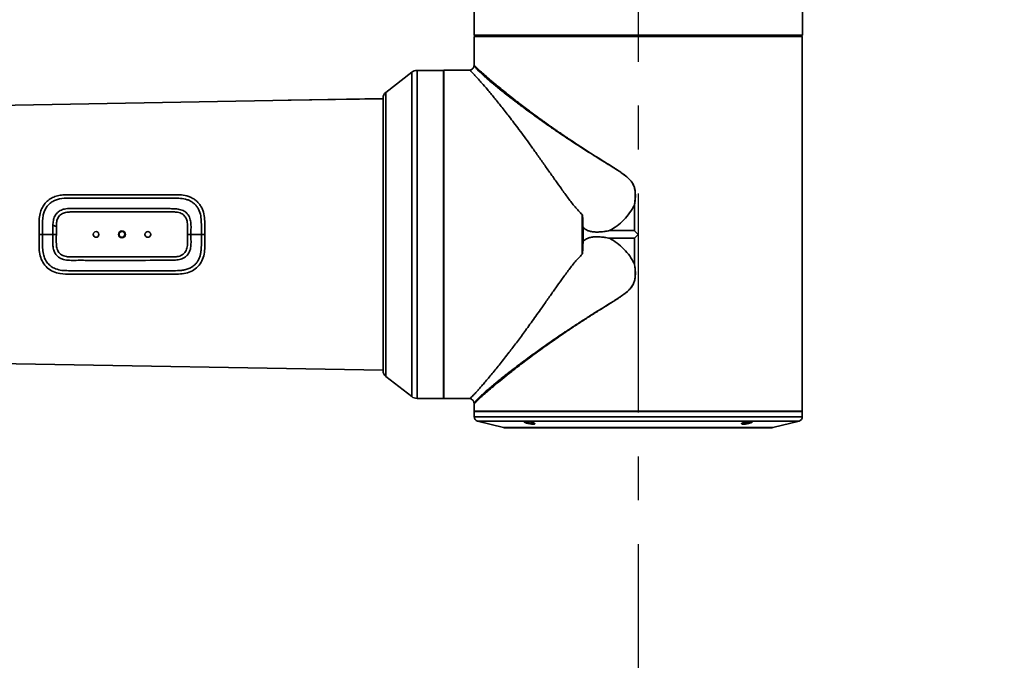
# Model space of a CAD drawing. Header units: millimetres. Extents: x 0 to 840, y 0 to 594.
# Tile 27 of 30: x 596 to 653, y 324 to 362. Entities that reach past the tile are written whole.
import ezdxf

# ---------------------------------------------------------------- set-up
doc = ezdxf.new("R2010")
doc.units = ezdxf.units.MM
doc.linetypes.add('CENTERX2', pattern=[20.32, 12.7, -2.54, 2.54, -2.54])
doc.layers.get('0').update_dxf_attribs({"lineweight": 18})
doc.layers.add('中心线层', color=6, linetype='CENTERX2', lineweight=25)
doc.layers.add('标注层', color=150, linetype='Continuous', lineweight=18)
doc.styles.add('SLDTEXTSTYLE1', font='txt', dxfattribs={"width": 0.7})
doc.dimstyles.new('SLDDIMSTYLE1', dxfattribs={"dimtxt": 7, "dimasz": 4, "dimexe": 0, "dimexo": 0.0625, "dimgap": 1.75, "dimtad": 0, "dimtih": 1, "dimtoh": 1, "dimdec": 0, "dimlfac": 10, "dimrnd": 1e-09, "dimzin": 12, "dimdsep": 46, "dimtxsty": 'SLDTEXTSTYLE1', "dimcen": 0, "dimdle": 8, "dimadec": 0, "dimazin": 3, "dimtfac": 1, "dimtdec": 3, "dimtofl": 0, "dimtmove": 0, "dimatfit": 3, "dimfxl": 1, "dimfrac": 2, "dimtolj": 1, "dimarcsym": 0})

# ---------------------------------------------------------------- blocks, each defined once
blk = doc.blocks.new('SW_CENTERMARKSYMBOL_5')
at = {"layer": '中心线层', "color": 0}
blk.add_line((0, -0.1), (0, -186.85), dxfattribs=at)
blk = doc.blocks.new('*X35')
at = {"layer": '标注层', "linetype": 'Continuous'}
blk.add_hatch(color=0, dxfattribs=at).paths.add_polyline_path([(764.592, 503.453), (767.902, 505.795), (766.964, 506.742)], flags=0)
at = {"layer": '标注层', "color": 0, "linetype": 'Continuous'}
for q in [(764.592, 503.453), (797.828, 530.667)]:
    blk.add_line((792.053, 530.667), q, dxfattribs=at)
at = {"layer": '标注层', "color": 0, "insert": (807.655, 530.667), "char_height": 7, "width": 35.80559, "attachment_point": 5, "style": 'SLDTEXTSTYLE1'}
blk.add_mtext('%%C1868', dxfattribs=at)

msp = doc.modelspace()

# ---------------------------------------------------------------- linework, layer by layer
at = {"color": 7, "linetype": 'Continuous', "lineweight": 35}
for p, q in [((622.399, 368.719), (622.399, 360.713)), ((641.418, 360.983), (641.418, 368.719)), ((641.417, 360.983), (641.417, 360.713)), ((622.399, 360.713), (622.429, 360.683)), ((622.439, 360.654), (622.409, 360.624)), ((622.409, 360.624), (622.409, 360.354)), ((622.778, 360.683), (622.778, 360.654)), ((641.038, 360.654), (641.038, 360.683)), ((641.408, 360.624), (641.378, 360.654)), ((641.417, 360.713), (641.387, 360.683)), ((641.408, 360.354), (641.408, 360.624)), ((622.408, 360.354), (622.408, 358.963)), ((641.408, 338.934), (641.408, 360.354)), ((620.628, 358.664), (619.099, 358.664)), ((620.658, 358.673), (620.628, 358.643)), ((622.166, 358.673), (620.658, 358.673)), ((618.792, 358.558), (617.282, 357.384)), ((568.95, 356.19), (617.128, 357.031)), ((617.128, 357.009), (611.635, 356.935)), ((617.128, 357.071), (617.128, 356.051)), ((617.128, 356.051), (617.128, 341.268)), ((631.687, 349.383), (631.687, 350.866)), ((631.691, 350.866), (631.691, 349.381)), ((598.211, 349.164), (598.211, 349.628)), ((602.009, 348.999), (602.009, 348.999)), ((631.687, 349.383), (630.246, 349.383)), ((631.691, 349.381), (631.908, 349.164)), ((631.908, 349.164), (631.691, 348.947)), ((630.246, 348.944), (631.687, 348.944)), ((631.687, 347.461), (631.687, 348.944)), ((631.691, 348.947), (631.691, 347.462)), ((617.128, 341.296), (568.95, 342.137)), ((617.282, 340.944), (618.792, 339.769)), ((619.099, 339.664), (620.628, 339.664)), ((620.628, 339.684), (620.658, 339.654)), ((620.658, 339.654), (622.166, 339.654)), ((622.408, 339.363), (622.408, 338.934)), ((622.408, 338.934), (622.438, 338.904)), ((622.408, 338.904), (622.408, 338.599)), ((641.378, 338.904), (641.408, 338.934)), ((641.408, 338.599), (641.408, 338.904)), ((622.598, 338.356), (624.108, 337.979)), ((625.318, 338.322), (625.321, 338.326)), ((639.708, 337.979), (641.219, 338.356)), ((639.552, 337.962), (639.522, 337.965))]:
    msp.add_line(p, q, dxfattribs=at)
for points in [[(622.399, 360.713), (622.403, 360.713), (622.438, 360.713), (622.509, 360.713), (622.613, 360.713), (622.753, 360.713), (622.926, 360.713), (623.132, 360.713), (623.371, 360.713), (623.641, 360.713), (623.941, 360.713), (624.272, 360.713), (624.63, 360.713), (625.015, 360.713), (625.426, 360.713), (625.861, 360.713), (626.318, 360.713), (626.796, 360.713), (627.292, 360.713), (627.806, 360.713), (628.335, 360.713), (628.877, 360.713), (629.43, 360.713), (629.993, 360.713), (630.562, 360.713), (631.137, 360.713), (631.714, 360.713), (632.292, 360.713), (632.869, 360.713), (633.442, 360.713), (634.009, 360.713), (634.569, 360.713), (635.118, 360.713), (635.656, 360.713), (636.18, 360.713), (636.689, 360.713), (637.179, 360.713), (637.651, 360.713), (638.101, 360.713), (638.528, 360.713), (638.93, 360.713), (639.307, 360.713), (639.656, 360.713), (639.977, 360.713), (640.268, 360.713), (640.528, 360.713), (640.756, 360.713), (640.951, 360.713), (641.113, 360.713), (641.241, 360.713), (641.335, 360.713), (641.394, 360.713), (641.417, 360.713)], [(641.408, 360.624), (641.384, 360.624), (641.325, 360.624), (641.23, 360.624), (641.101, 360.624), (640.937, 360.624), (640.739, 360.624), (640.508, 360.624), (640.245, 360.624), (639.951, 360.624), (639.627, 360.624), (639.274, 360.624), (638.893, 360.624), (638.486, 360.624), (638.055, 360.624), (637.6, 360.624), (637.125, 360.624), (636.629, 360.624), (636.117, 360.624), (635.588, 360.624), (635.045, 360.624), (634.491, 360.624), (633.927, 360.624), (633.356, 360.624), (632.779, 360.624), (632.199, 360.624), (631.618, 360.624), (631.038, 360.624), (630.461, 360.624), (629.889, 360.624), (629.326, 360.624), (628.771, 360.624), (628.229, 360.624), (627.7, 360.624), (627.187, 360.624), (626.692, 360.624), (626.216, 360.624), (625.762, 360.624), (625.33, 360.624), (624.924, 360.624), (624.543, 360.624), (624.19, 360.624), (623.866, 360.624), (623.571, 360.624), (623.309, 360.624), (623.078, 360.624), (622.88, 360.624), (622.716, 360.624), (622.587, 360.624), (622.492, 360.624), (622.433, 360.624), (622.409, 360.624)], [(641.387, 360.683), (641.364, 360.683), (641.306, 360.683), (641.213, 360.683), (641.085, 360.683), (640.924, 360.683), (640.729, 360.683), (640.502, 360.683), (640.243, 360.683), (639.953, 360.683), (639.634, 360.683), (639.286, 360.683), (638.91, 360.683), (638.509, 360.683), (638.083, 360.683), (637.635, 360.683), (637.165, 360.683), (636.676, 360.683), (636.17, 360.683), (635.647, 360.683), (635.111, 360.683), (634.563, 360.683), (634.005, 360.683), (633.439, 360.683), (632.868, 360.683), (632.293, 360.683), (631.717, 360.683), (631.141, 360.683), (630.568, 360.683), (630.001, 360.683), (629.44, 360.683), (628.888, 360.683), (628.348, 360.683), (627.82, 360.683), (627.308, 360.683), (626.813, 360.683), (626.337, 360.683), (625.881, 360.683), (625.447, 360.683), (625.038, 360.683), (624.654, 360.683), (624.296, 360.683), (623.967, 360.683), (623.667, 360.683), (623.398, 360.683), (623.16, 360.683), (622.954, 360.683), (622.782, 360.683), (622.643, 360.683), (622.538, 360.683), (622.468, 360.683), (622.433, 360.683), (622.429, 360.683)], [(641.378, 360.654), (641.354, 360.654), (641.295, 360.654), (641.201, 360.654), (641.072, 360.654), (640.909, 360.654), (640.712, 360.654), (640.482, 360.654), (640.22, 360.654), (639.927, 360.654), (639.604, 360.654), (639.252, 360.654), (638.873, 360.654), (638.467, 360.654), (638.037, 360.654), (637.584, 360.654), (637.11, 360.654), (636.616, 360.654), (636.104, 360.654), (635.577, 360.654), (635.036, 360.654), (634.484, 360.654), (633.922, 360.654), (633.352, 360.654), (632.777, 360.654), (632.198, 360.654), (631.619, 360.654), (631.04, 360.654), (630.465, 360.654), (629.895, 360.654), (629.333, 360.654), (628.78, 360.654), (628.239, 360.654), (627.712, 360.654), (627.201, 360.654), (626.707, 360.654), (626.233, 360.654), (625.78, 360.654), (625.35, 360.654), (624.944, 360.654), (624.565, 360.654), (624.213, 360.654), (623.889, 360.654), (623.596, 360.654), (623.334, 360.654), (623.104, 360.654), (622.908, 360.654), (622.744, 360.654), (622.615, 360.654), (622.521, 360.654), (622.462, 360.654), (622.439, 360.654)], [(620.628, 357.441), (620.628, 357.71), (620.628, 357.947), (620.628, 358.152), (620.628, 358.322), (620.628, 358.459), (620.628, 358.561), (620.628, 358.629), (620.628, 358.661), (620.628, 358.664)], [(620.658, 358.673), (620.658, 358.671), (620.658, 358.642), (620.658, 358.577), (620.658, 358.478), (620.658, 358.345), (620.658, 358.177), (620.658, 357.976), (620.658, 357.743), (620.658, 357.478), (620.658, 357.182), (620.658, 356.856), (620.658, 356.503), (620.658, 356.122), (620.658, 355.715), (620.658, 355.284), (620.658, 354.83), (620.658, 354.356), (620.658, 353.862), (620.658, 353.351), (620.658, 352.825), (620.658, 352.285), (620.658, 351.733), (620.658, 351.172), (620.658, 350.604), (620.658, 350.03), (620.658, 349.453), (620.658, 348.875), (620.658, 348.298), (620.658, 347.724), (620.658, 347.155), (620.658, 346.594), (620.658, 346.043), (620.658, 345.503), (620.658, 344.976), (620.658, 344.465), (620.658, 343.972), (620.658, 343.497), (620.658, 343.044), (620.658, 342.613), (620.658, 342.206), (620.658, 341.825), (620.658, 341.471), (620.658, 341.146), (620.658, 340.85), (620.658, 340.585), (620.658, 340.351), (620.658, 340.15), (620.658, 339.983), (620.658, 339.849), (620.658, 339.75), (620.658, 339.686), (620.658, 339.656), (620.658, 339.654)], [(620.628, 339.664), (620.628, 339.664), (620.628, 339.685), (620.628, 339.741), (620.628, 339.832), (620.628, 339.958), (620.628, 340.118), (620.628, 340.312), (620.628, 340.539), (620.628, 340.798), (620.628, 341.088), (620.628, 341.408), (620.628, 341.757), (620.628, 342.133), (620.628, 342.536), (620.628, 342.963), (620.628, 343.414), (620.628, 343.885), (620.628, 344.377), (620.628, 344.886), (620.628, 345.411), (620.628, 345.95), (620.628, 346.501), (620.628, 347.062), (620.628, 347.63), (620.628, 348.205), (620.628, 348.783), (620.628, 349.362), (620.628, 349.941), (620.628, 350.517), (620.628, 351.087), (620.628, 351.651), (620.628, 352.205), (620.628, 352.748), (620.628, 353.278), (620.628, 353.792), (620.628, 354.29), (620.628, 354.768), (620.628, 355.225), (620.628, 355.66), (620.628, 356.07), (620.628, 356.455), (620.628, 356.813), (620.628, 357.142), (620.628, 357.441)], [(628.663, 350.309), (628.663, 350.023), (628.663, 349.737), (628.663, 349.451), (628.663, 349.164), (628.663, 348.877), (628.663, 348.59), (628.663, 348.304), (628.663, 348.019)], [(628.711, 349.567), (628.711, 349.466), (628.711, 349.365), (628.711, 349.265), (628.711, 349.164), (628.711, 349.063), (628.711, 348.962), (628.711, 348.861), (628.711, 348.761)], [(598.011, 349.164), (597.711, 349.164), (597.411, 349.164)], [(606.608, 349.164), (606.308, 349.164), (606.008, 349.164)], [(622.408, 338.934), (622.409, 338.934), (622.436, 338.934), (622.498, 338.934), (622.594, 338.934), (622.726, 338.934), (622.891, 338.934), (623.091, 338.934), (623.322, 338.934), (623.586, 338.934), (623.881, 338.934), (624.206, 338.934), (624.559, 338.934), (624.94, 338.934), (625.346, 338.934), (625.777, 338.934), (626.231, 338.934), (626.706, 338.934), (627.2, 338.934), (627.712, 338.934), (628.239, 338.934), (628.78, 338.934), (629.333, 338.934), (629.895, 338.934), (630.465, 338.934), (631.04, 338.934), (631.619, 338.934), (632.198, 338.934), (632.776, 338.934), (633.352, 338.934), (633.921, 338.934), (634.484, 338.934), (635.036, 338.934), (635.577, 338.934), (636.105, 338.934), (636.616, 338.934), (637.111, 338.934), (637.586, 338.934), (638.039, 338.934), (638.47, 338.934), (638.877, 338.934), (639.258, 338.934), (639.611, 338.934), (639.936, 338.934), (640.23, 338.934), (640.494, 338.934), (640.726, 338.934), (640.925, 338.934), (641.091, 338.934), (641.222, 338.934), (641.319, 338.934), (641.381, 338.934), (641.407, 338.934), (641.408, 338.934)], [(622.408, 338.904), (622.415, 338.904), (622.455, 338.904), (622.53, 338.904), (622.64, 338.904), (622.784, 338.904), (622.962, 338.904), (623.174, 338.904), (623.418, 338.904), (623.693, 338.904), (623.999, 338.904), (624.335, 338.904), (624.699, 338.904), (625.089, 338.904), (625.505, 338.904), (625.945, 338.904), (626.407, 338.904), (626.889, 338.904), (627.39, 338.904), (627.908, 338.904), (628.441, 338.904), (628.986, 338.904), (629.543, 338.904), (630.108, 338.904), (630.68, 338.904), (631.257, 338.904), (631.836, 338.904), (632.415, 338.904), (632.993, 338.904), (633.566, 338.904), (634.133, 338.904), (634.692, 338.904), (635.241, 338.904), (635.777, 338.904), (636.299, 338.904), (636.804, 338.904), (637.291, 338.904), (637.758, 338.904), (638.204, 338.904), (638.626, 338.904)], [(638.626, 338.904), (639.023, 338.904), (639.393, 338.904), (639.736, 338.904), (640.05, 338.904), (640.333, 338.904), (640.585, 338.904), (640.805, 338.904), (640.991, 338.904), (641.144, 338.904), (641.263, 338.904), (641.346, 338.904), (641.395, 338.904), (641.408, 338.904)], [(625.901, 338.229), (625.915, 338.214), (625.903, 338.197), (625.858, 338.188), (625.788, 338.188), (625.701, 338.197), (625.605, 338.213), (625.508, 338.235), (625.421, 338.261), (625.403, 338.268), (625.374, 338.279), (625.353, 338.289), (625.334, 338.3), (625.316, 338.319)], [(624.23, 337.964), (624.248, 337.964), (624.301, 337.964), (624.39, 337.964), (624.514, 337.964), (624.673, 337.964), (624.865, 337.964), (625.091, 337.964), (625.348, 337.964), (625.635, 337.964), (625.952, 337.964), (626.296, 337.964), (626.667, 337.964), (627.062, 337.964), (627.48, 337.964), (627.919, 337.964), (628.376, 337.964), (628.849, 337.964), (629.337, 337.964), (629.837, 337.964), (630.346, 337.964), (630.863, 337.964), (631.384, 337.964), (631.908, 337.964), (632.432, 337.964), (632.954, 337.964), (633.471, 337.964), (633.98, 337.964), (634.48, 337.964), (634.968, 337.964), (635.441, 337.964), (635.898, 337.964), (636.337, 337.964), (636.754, 337.964), (637.15, 337.964), (637.52, 337.964), (637.865, 337.964), (638.182, 337.964), (638.469, 337.964), (638.726, 337.964), (638.951, 337.964), (639.144, 337.964), (639.302, 337.964), (639.426, 337.964), (639.516, 337.964), (639.569, 337.964), (639.587, 337.964)]]:
    msp.add_lwpolyline(points, dxfattribs=at)
at = {"color": 8, "linetype": 'Continuous', "lineweight": 35}
for points in [[(619.099, 339.664), (619.099, 339.67), (619.099, 339.709), (619.099, 339.782), (619.099, 339.891), (619.099, 340.034), (619.099, 340.211), (619.099, 340.422), (619.099, 340.665), (619.099, 340.939), (619.099, 341.244), (619.099, 341.579), (619.099, 341.942), (619.099, 342.331), (619.099, 342.747), (619.099, 343.186), (619.099, 343.647), (619.099, 344.129), (619.099, 344.629), (619.099, 345.146), (619.099, 345.679), (619.099, 346.224), (619.099, 346.78), (619.099, 347.345), (619.099, 347.917), (619.099, 348.494), (619.099, 349.073), (619.099, 349.652), (619.099, 350.229), (619.099, 350.803), (619.099, 351.37), (619.099, 351.929), (619.099, 352.478), (619.099, 353.015), (619.099, 353.537), (619.099, 354.043), (619.099, 354.531), (619.099, 354.999), (619.099, 355.445), (619.099, 355.868), (619.099, 356.266), (619.099, 356.637), (619.099, 356.981), (619.099, 357.295), (619.099, 357.58), (619.099, 357.833), (619.099, 358.054), (619.099, 358.241), (619.099, 358.395), (619.099, 358.515), (619.099, 358.6), (619.099, 358.649), (619.099, 358.664)], [(622.942, 358.377), (622.752, 358.555), (622.609, 358.699), (622.588, 358.721), (622.568, 358.742), (622.548, 358.764), (622.528, 358.786), (622.509, 358.807), (622.491, 358.828), (622.458, 358.867), (622.439, 358.891), (622.43, 358.903), (622.428, 358.906), (622.428, 358.907), (622.427, 358.907), (622.427, 358.907), (622.427, 358.907), (622.427, 358.907), (622.427, 358.907), (622.427, 358.907), (622.41, 358.931), (622.407, 358.936)], [(618.792, 357.35), (618.792, 357.618), (618.792, 357.854), (618.792, 358.057), (618.792, 358.227), (618.792, 358.362), (618.792, 358.462), (618.792, 358.527), (618.792, 358.557), (618.792, 358.558)], [(617.282, 357.384), (617.282, 357.372), (617.282, 357.325), (617.282, 357.243), (617.282, 357.126), (617.282, 356.976), (617.282, 356.791), (617.282, 356.575), (617.282, 356.326)], [(618.792, 339.769), (618.792, 339.777), (618.792, 339.819), (618.792, 339.896), (618.792, 340.009), (618.792, 340.156), (618.792, 340.337), (618.792, 340.552), (618.792, 340.799), (618.792, 341.079), (618.792, 341.388), (618.792, 341.728), (618.792, 342.095), (618.792, 342.49), (618.792, 342.909), (618.792, 343.353), (618.792, 343.818), (618.792, 344.304), (618.792, 344.808), (618.792, 345.329), (618.792, 345.864), (618.792, 346.412), (618.792, 346.97), (618.792, 347.537), (618.792, 348.109), (618.792, 348.686), (618.792, 349.265), (618.792, 349.843), (618.792, 350.418), (618.792, 350.989), (618.792, 351.553), (618.792, 352.108), (618.792, 352.651), (618.792, 353.182), (618.792, 353.697), (618.792, 354.195), (618.792, 354.674), (618.792, 355.132), (618.792, 355.567), (618.792, 355.978), (618.792, 356.363), (618.792, 356.721), (618.792, 357.05), (618.792, 357.35)], [(617.282, 356.326), (617.282, 356.047), (617.282, 355.739), (617.282, 355.402), (617.282, 355.038), (617.282, 354.65), (617.282, 354.238), (617.282, 353.804), (617.282, 353.35), (617.282, 352.878), (617.282, 352.391), (617.282, 351.889), (617.282, 351.376), (617.282, 350.854), (617.282, 350.324), (617.282, 349.789), (617.282, 349.252), (617.282, 348.714), (617.282, 348.178), (617.282, 347.647), (617.282, 347.122), (617.282, 346.605), (617.282, 346.1), (617.282, 345.607), (617.282, 345.13), (617.282, 344.67), (617.282, 344.23), (617.282, 343.81), (617.282, 343.414), (617.282, 343.042), (617.282, 342.696), (617.282, 342.378), (617.282, 342.089), (617.282, 341.831), (617.282, 341.604), (617.282, 341.409), (617.282, 341.247), (617.282, 341.119), (617.282, 341.026), (617.282, 340.967), (617.282, 340.944), (617.282, 340.944)], [(622.408, 338.599), (622.415, 338.599), (622.455, 338.599), (622.53, 338.599), (622.64, 338.599), (622.784, 338.599), (622.962, 338.599), (623.174, 338.599), (623.418, 338.599), (623.693, 338.599), (623.999, 338.599), (624.335, 338.599), (624.699, 338.599), (625.089, 338.599), (625.505, 338.599), (625.945, 338.599), (626.407, 338.599), (626.889, 338.599), (627.39, 338.599), (627.908, 338.599), (628.441, 338.599), (628.986, 338.599), (629.543, 338.599), (630.108, 338.599), (630.68, 338.599), (631.257, 338.599), (631.836, 338.599), (632.415, 338.599), (632.993, 338.599), (633.566, 338.599), (634.133, 338.599), (634.692, 338.599), (635.241, 338.599), (635.777, 338.599), (636.299, 338.599), (636.804, 338.599), (637.291, 338.599), (637.758, 338.599), (638.204, 338.599), (638.626, 338.599)], [(622.598, 338.356), (622.599, 338.356), (622.625, 338.356), (622.687, 338.356), (622.784, 338.356), (622.915, 338.356), (623.08, 338.356), (623.279, 338.356), (623.511, 338.356), (623.774, 338.356), (624.069, 338.356), (624.393, 338.356), (624.745, 338.356), (625.125, 338.356), (625.531, 338.356), (625.96, 338.356), (626.413, 338.356), (626.886, 338.356), (627.378, 338.356), (627.887, 338.356), (628.412, 338.356), (628.95, 338.356), (629.499, 338.356), (630.057, 338.356), (630.622, 338.356), (631.192, 338.356), (631.765, 338.356), (632.338, 338.356), (632.91, 338.356), (633.478, 338.356), (634.04, 338.356), (634.594, 338.356), (635.138, 338.356), (635.669, 338.356), (636.186, 338.356), (636.687, 338.356), (637.17, 338.356), (637.633, 338.356), (638.074, 338.356), (638.492, 338.356), (638.885, 338.356), (639.251, 338.356), (639.59, 338.356), (639.899, 338.356), (640.178, 338.356), (640.426, 338.356), (640.641, 338.356), (640.823, 338.356), (640.972, 338.356), (641.086, 338.356), (641.165, 338.356), (641.209, 338.356), (641.219, 338.356)], [(638.626, 338.599), (639.023, 338.599), (639.393, 338.599), (639.736, 338.599), (640.05, 338.599), (640.333, 338.599), (640.585, 338.599), (640.805, 338.599), (640.991, 338.599), (641.144, 338.599), (641.263, 338.599), (641.346, 338.599), (641.395, 338.599), (641.408, 338.599)], [(639.708, 337.979), (639.708, 337.979), (639.686, 337.979), (639.628, 337.979), (639.535, 337.979), (639.407, 337.979), (639.245, 337.979), (639.05, 337.979), (638.822, 337.979), (638.562, 337.979), (638.272, 337.979), (637.953, 337.979), (637.607, 337.979), (637.234, 337.979), (636.838, 337.979), (636.418, 337.979), (635.978, 337.979), (635.52, 337.979), (635.045, 337.979), (634.555, 337.979), (634.054, 337.979), (633.543, 337.979), (633.024, 337.979), (632.501, 337.979), (631.974, 337.979), (631.448, 337.979), (630.923, 337.979), (630.403, 337.979), (629.89, 337.979), (629.386, 337.979), (628.893, 337.979), (628.414, 337.979), (627.951, 337.979), (627.507, 337.979), (627.082, 337.979), (626.679, 337.979), (626.301, 337.979), (625.947, 337.979), (625.621, 337.979), (625.324, 337.979), (625.057, 337.979), (624.821, 337.979), (624.617, 337.979), (624.447, 337.979), (624.31, 337.979), (624.209, 337.979), (624.142, 337.979), (624.111, 337.979), (624.108, 337.979)], [(624.263, 337.965), (624.268, 337.965), (624.304, 337.965), (624.375, 337.965), (624.481, 337.965), (624.622, 337.965), (624.796, 337.965), (625.004, 337.965), (625.245, 337.965), (625.516, 337.965), (625.817, 337.965), (626.146, 337.965), (626.503, 337.965), (626.884, 337.965), (627.289, 337.965), (627.716, 337.965), (628.162, 337.965), (628.625, 337.965), (629.104, 337.965), (629.596, 337.965), (630.098, 337.965), (630.609, 337.965), (631.127, 337.965), (631.647, 337.965), (632.169, 337.965), (632.69, 337.965), (633.207, 337.965), (633.718, 337.965), (634.221, 337.965), (634.713, 337.965), (635.192, 337.965), (635.655, 337.965), (636.101, 337.965), (636.528, 337.965), (636.933, 337.965), (637.314, 337.965), (637.67, 337.965), (638, 337.965), (638.301, 337.965), (638.572, 337.965), (638.812, 337.965), (639.02, 337.965), (639.195, 337.965), (639.336, 337.965), (639.442, 337.965), (639.513, 337.965), (639.549, 337.965), (639.553, 337.965)]]:
    msp.add_lwpolyline(points, dxfattribs=at)
at = {"color": 7, "linetype": 'Continuous', "lineweight": 35}
for centre, radius in [((600.509, 349.164), 0.165), ((602.009, 349.164), 0.2), ((602.009, 349.164), 0.165), ((603.509, 349.164), 0.165)]:
    msp.add_circle(centre, radius, dxfattribs=at)
at = {"color": 7, "linetype": 'CENTERX2', "lineweight": 18}
msp.add_arc((631.908, 371.964), 186.8, 95, 85, dxfattribs=at)
at = {"color": 7, "linetype": 'Continuous', "lineweight": 35}
for centre, radius, start, end in [((641.418, 361.105), 0.122, 269.8988, 270.1458), ((622.409, 360.416), 0.0622, 269.6739, 270.1582), ((641.408, 360.232), 0.122, 89.8878, 90.1348), ((619.099, 358.164), 0.5, 90, 127.875), ((617.528, 357.068), 0.4, 127.875, 180), ((732.746, 349.271), 134.736, 179.81797, 180.04576), ((617.528, 341.259), 0.4, 180, 232.125), ((619.099, 340.164), 0.5, 232.125, 270), ((622.658, 338.599), 0.25, 180, 255.9638), ((641.158, 338.599), 0.25, 284.0362, 360), ((624.23, 338.464), 0.5, 255.9638, 270), ((639.587, 338.464), 0.5, 270, 284.0362)]:
    msp.add_arc(centre, radius, start, end, dxfattribs=at)
for points, knots in [([(622.407, 358.94), (622.4, 358.908), (622.386, 358.845), (622.33, 358.765), (622.256, 358.703), (622.195, 358.683), (622.164, 358.673)], [0, 0, 0, 0, 0.0970803, 0.1920944, 0.2868753, 0.383076, 0.383076, 0.383076, 0.383076]), ([(622.166, 358.673), (622.17, 358.669), (622.179, 358.661), (622.245, 358.594), (622.347, 358.489), (622.484, 358.343), (622.651, 358.161), (622.877, 357.905), (623.179, 357.553), (623.556, 357.099), (623.978, 356.574), (624.364, 356.08), (624.712, 355.625), (625.006, 355.233), (625.323, 354.805), (625.661, 354.341), (626.02, 353.84), (626.394, 353.313), (626.765, 352.783), (627.12, 352.277), (627.478, 351.772), (627.847, 351.266), (628.236, 350.759), (628.524, 350.456), (628.663, 350.309)], [0, 0, 0, 0, 0.431454, 0.87257, 1.325114, 1.747995, 2.187554, 2.644704, 3.289932, 3.973113, 4.615954, 5.304738, 5.694813, 6.104903, 6.535085, 6.985427, 7.455987, 7.946816, 8.427918, 8.870626, 9.275006, 9.741211, 10.183778, 10.602385, 10.602385, 10.602385, 10.602385]), ([(622.408, 358.966), (622.408, 358.961), (622.408, 358.95), (622.407, 358.939), (622.406, 358.933)], [0, 0, 0, 0, 0.01650862, 0.03301386, 0.03301386, 0.03301386, 0.03301386]), ([(631.684, 350.863), (631.69, 350.901), (631.707, 351.005), (631.725, 351.156), (631.739, 351.33), (631.741, 351.487), (631.732, 351.64), (631.708, 351.807), (631.663, 351.957), (631.597, 352.092), (631.541, 352.182), (631.478, 352.265), (631.409, 352.344), (631.329, 352.422), (631.215, 352.524), (631.051, 352.651), (630.822, 352.811), (630.584, 352.966), (630.342, 353.118), (630.099, 353.269), (629.763, 353.475), (629.349, 353.732), (628.874, 354.032), (628.393, 354.34), (627.9, 354.663), (627.394, 355.002), (626.859, 355.369), (626.322, 355.745), (625.812, 356.111), (625.455, 356.373), (625.224, 356.545), (625.096, 356.64), (624.975, 356.732), (624.86, 356.819), (624.752, 356.901), (624.649, 356.979), (624.469, 357.119), (624.227, 357.308), (623.944, 357.533), (623.694, 357.735), (623.466, 357.923), (623.26, 358.097), (623.084, 358.249), (622.987, 358.336), (622.942, 358.377)], [0, 0, 0, 0, 0.096209, 0.265662, 0.382189, 0.532641, 0.660121, 0.764484, 0.956462, 1.049024, 1.140086, 1.222504, 1.310197, 1.403509, 1.502735, 1.693469, 1.926618, 2.202926, 2.409514, 2.651491, 2.92908, 3.413985, 3.899202, 4.384286, 4.914349, 5.466097, 6.03854, 6.717111, 7.338893, 7.904003, 8.081643, 8.252944, 8.417938, 8.576658, 8.729142, 8.875425, 9.015549, 9.516869, 9.972291, 10.382849, 10.806765, 11.242404, 11.632995, 11.979795, 11.979795, 11.979795, 11.979795]), ([(622.942, 358.377), (622.942, 358.377), (622.942, 358.377), (622.942, 358.377), (622.942, 358.377), (622.942, 358.377), (622.943, 358.376), (622.947, 358.375), (622.962, 358.369), (622.991, 358.357), (623.047, 358.335), (623.092, 358.317), (623.122, 358.305)], [0, 0, 0, 0, 0.0000061, 0.0000187, 0.0000607, 0.000216, 0.0008088, 0.0031271, 0.0122917, 0.0487302, 0.0972317, 0.1942016, 0.1942016, 0.1942016, 0.1942016]), ([(623.122, 358.305), (623.187, 358.249), (623.318, 358.135), (623.547, 357.94), (623.806, 357.724), (624.097, 357.486), (624.422, 357.226), (624.745, 356.972), (625.061, 356.727), (625.364, 356.497), (625.681, 356.259), (625.945, 356.064), (626.146, 355.916), (626.288, 355.813), (626.437, 355.706), (626.592, 355.594), (626.754, 355.479), (626.923, 355.36), (627.098, 355.238), (627.287, 355.107), (627.499, 354.96), (627.745, 354.793), (628.027, 354.603), (628.32, 354.408), (628.599, 354.226), (628.85, 354.063), (629.074, 353.918), (629.349, 353.744), (629.627, 353.569), (629.954, 353.366), (630.247, 353.183), (630.542, 352.997), (630.801, 352.829), (631.055, 352.653), (631.279, 352.477), (631.458, 352.297), (631.569, 352.148), (631.641, 352.009), (631.689, 351.881), (631.739, 351.664), (631.753, 351.32), (631.713, 351.029), (631.691, 350.866)], [0, 0, 0, 0, 0.440786, 0.899624, 1.376892, 1.872934, 2.388052, 2.922516, 3.318447, 3.730606, 4.159049, 4.56728, 4.73634, 4.911082, 5.091508, 5.277617, 5.469413, 5.666895, 5.870066, 6.075576, 6.315712, 6.590475, 6.899863, 7.243876, 7.54401, 7.791763, 8.039591, 8.24972, 8.649463, 8.896336, 9.251561, 9.541821, 9.793962, 10.043229, 10.332097, 10.520989, 10.689389, 10.803272, 10.919062, 11.038552, 11.369567, 11.788166, 11.788166, 11.788166, 11.788166]), ([(597.211, 349.164), (597.211, 349.3), (597.211, 349.572), (597.208, 349.978), (597.252, 350.348), (597.359, 350.667), (597.515, 350.927), (597.727, 351.144), (597.986, 351.305), (598.275, 351.407), (598.578, 351.456), (598.88, 351.465), (599.47, 351.462), (600.477, 351.465), (601.903, 351.463), (603.458, 351.464), (604.495, 351.464), (605.014, 351.464)], [0, 0, 0, 0, 0.406858, 0.813661, 1.219963, 1.524661, 1.829214, 2.133688, 2.43819, 2.74283, 3.047687, 3.352756, 3.648843, 4.813297, 6.365898, 7.918502, 9.471096, 9.471096, 9.471096, 9.471096]), ([(597.411, 349.164), (597.411, 349.285), (597.411, 349.526), (597.408, 349.882), (597.431, 350.202), (597.501, 350.477), (597.607, 350.704), (597.759, 350.899), (597.948, 351.053), (598.163, 351.16), (598.496, 351.256), (598.953, 351.267), (599.505, 351.263), (600.04, 351.264), (600.548, 351.264), (601.166, 351.264), (601.868, 351.264), (602.646, 351.264), (603.332, 351.264), (603.916, 351.264), (604.349, 351.264), (604.648, 351.264), (604.833, 351.264), (604.942, 351.264), (604.992, 351.264), (605.004, 351.264), (605.008, 351.264), (605.009, 351.264), (605.009, 351.264), (605.009, 351.264)], [0, 0, 0, 0, 0.364323, 0.720984, 1.069716, 1.326188, 1.578228, 1.825894, 2.069266, 2.308424, 2.543432, 3.103734, 3.664275, 4.199305, 4.706898, 5.187064, 6.050368, 6.807827, 7.519913, 8.103469, 8.558491, 8.815428, 9.000044, 9.112734, 9.141649, 9.149268, 9.151404, 9.152056, 9.152432, 9.152432, 9.152432, 9.152432]), ([(605.009, 351.264), (605.142, 351.263), (605.406, 351.263), (605.734, 351.205), (605.977, 351.103), (606.143, 350.998), (606.288, 350.865), (606.444, 350.656), (606.567, 350.349), (606.611, 349.956), (606.607, 349.56), (606.608, 349.296), (606.608, 349.164)], [0, 0, 0, 0, 0.394442, 0.788024, 0.985083, 1.182112, 1.37913, 1.576154, 1.969172, 2.363062, 2.757565, 3.152116, 3.152116, 3.152116, 3.152116]), ([(605.014, 351.464), (605.159, 351.463), (605.45, 351.462), (605.81, 351.392), (606.075, 351.278), (606.258, 351.163), (606.418, 351.019), (606.551, 350.851), (606.656, 350.663), (606.755, 350.394), (606.81, 350.035), (606.808, 349.6), (606.808, 349.309), (606.808, 349.164)], [0, 0, 0, 0, 0.433002, 0.865163, 1.081568, 1.297948, 1.514316, 1.730696, 1.947096, 2.163534, 2.595885, 3.028951, 3.46213, 3.46213, 3.46213, 3.46213]), ([(630.246, 349.383), (630.395, 349.471), (630.695, 349.648), (631.085, 349.998), (631.428, 350.4), (631.598, 350.708), (631.684, 350.863)], [0, 0, 0, 0, 0.520572, 1.041926, 1.566257, 2.09614, 2.09614, 2.09614, 2.09614]), ([(631.687, 350.866), (631.686, 350.866), (631.686, 350.866), (631.685, 350.865), (631.684, 350.864), (631.684, 350.863)], [0, 0, 0, 0, 0.000914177, 0.001997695, 0.004852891, 0.004852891, 0.004852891, 0.004852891]), ([(631.687, 350.866), (631.687, 350.866), (631.689, 350.866), (631.691, 350.866), (631.691, 350.866)], [0, 0, 0, 0, 0.00232347, 0.004645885, 0.004645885, 0.004645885, 0.004645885]), ([(598.011, 349.699), (598.016, 349.788), (598.025, 349.966), (598.107, 350.222), (598.266, 350.441), (598.495, 350.587), (598.81, 350.67), (599.206, 350.662), (599.672, 350.665), (600.153, 350.664), (600.977, 350.664), (602.057, 350.665), (603.392, 350.661), (604.328, 350.672), (604.95, 350.653), (605.258, 350.64), (605.508, 350.572), (605.685, 350.468), (605.838, 350.329), (605.964, 350.097), (606.014, 349.787), (606.007, 349.476), (606.008, 349.268), (606.008, 349.164)], [0, 0, 0, 0, 0.266443, 0.532037, 0.796995, 1.062375, 1.328704, 1.76404, 2.245936, 2.727393, 3.208507, 4.719441, 5.968376, 7.217132, 7.528288, 7.836299, 8.141601, 8.294768, 8.448531, 8.756642, 9.067427, 9.3795, 9.691686, 9.691686, 9.691686, 9.691686]), ([(598.211, 349.628), (598.211, 349.655), (598.211, 349.713), (598.216, 349.802), (598.231, 349.91), (598.262, 350.027), (598.318, 350.15), (598.396, 350.256), (598.534, 350.371), (598.747, 350.451), (599.011, 350.467), (599.24, 350.463), (599.442, 350.464), (599.588, 350.464), (599.717, 350.464), (599.834, 350.464), (600.009, 350.464), (600.253, 350.464), (600.622, 350.464), (601.113, 350.464), (601.74, 350.464), (602.355, 350.464), (602.904, 350.464), (603.33, 350.464), (603.697, 350.464), (604.003, 350.464), (604.249, 350.464), (604.448, 350.464), (604.575, 350.464), (604.642, 350.464), (604.654, 350.464), (604.661, 350.464), (604.694, 350.464), (604.756, 350.464), (604.857, 350.464), (604.956, 350.464), (605.063, 350.464), (605.176, 350.456), (605.307, 350.433), (605.439, 350.386), (605.551, 350.319), (605.645, 350.23), (605.719, 350.119), (605.769, 349.992), (605.798, 349.855), (605.809, 349.729), (605.808, 349.617), (605.808, 349.507), (605.808, 349.393), (605.808, 349.274), (605.808, 349.2), (605.808, 349.164)], [0, 0, 0, 0, 0.081067, 0.174393, 0.267161, 0.407639, 0.536939, 0.669385, 0.800826, 1.069422, 1.334398, 1.589935, 1.758616, 1.938216, 2.02921, 2.146399, 2.289782, 2.553967, 2.877089, 3.399595, 4.026875, 4.75893, 5.245926, 5.672696, 6.039242, 6.345565, 6.591665, 6.777538, 6.942, 6.972664, 6.978083, 6.978861, 6.993075, 7.07848, 7.163884, 7.295858, 7.376816, 7.484788, 7.636154, 7.773725, 7.901964, 8.026342, 8.158505, 8.299743, 8.432348, 8.577309, 8.678003, 8.769466, 8.907998, 9.018069, 9.128108, 9.128108, 9.128108, 9.128108]), ([(628.663, 350.309), (628.665, 350.306), (628.67, 350.3), (628.674, 350.286), (628.678, 350.259), (628.687, 350.205), (628.695, 350.096), (628.707, 349.878), (628.709, 349.691), (628.711, 349.567)], [0, 0, 0, 0, 0.0098501, 0.0218295, 0.0436626, 0.0919499, 0.1869485, 0.3733471, 0.7461253, 0.7461253, 0.7461253, 0.7461253]), ([(598.011, 349.699), (598.027, 349.696), (598.061, 349.689), (598.11, 349.663), (598.159, 349.637), (598.194, 349.631), (598.211, 349.628)], [0, 0, 0, 0, 0.0490652, 0.1067611, 0.1642819, 0.2129767, 0.2129767, 0.2129767, 0.2129767]), ([(630.246, 349.383), (630.155, 349.367), (629.978, 349.336), (629.713, 349.306), (629.472, 349.299), (629.251, 349.313), (629.054, 349.356), (628.868, 349.44), (628.764, 349.524), (628.711, 349.567)], [0, 0, 0, 0, 0.277466, 0.538379, 0.799342, 1.000594, 1.201628, 1.402706, 1.604125, 1.604125, 1.604125, 1.604125]), ([(606.808, 349.164), (606.808, 349.026), (606.807, 348.749), (606.811, 348.336), (606.759, 347.926), (606.61, 347.542), (606.352, 347.221), (606.003, 346.998), (605.602, 346.884), (604.971, 346.851), (604.127, 346.868), (603.069, 346.862), (602.167, 346.864), (601.419, 346.864), (600.826, 346.864), (600.232, 346.864), (599.638, 346.864), (599.037, 346.864), (598.491, 346.864), (598.022, 346.996), (597.67, 347.218), (597.41, 347.54), (597.26, 347.925), (597.208, 348.335), (597.211, 348.749), (597.211, 349.025), (597.211, 349.164)], [0, 0, 0, 0, 0.413315, 0.826568, 1.239264, 1.651347, 2.063045, 2.474763, 2.886961, 3.29988, 4.360114, 5.41254, 6.464969, 7.056958, 7.648943, 8.240932, 8.832922, 9.424924, 10.042101, 10.454639, 10.866673, 11.2787, 11.691134, 12.104194, 12.517806, 12.931482, 12.931482, 12.931482, 12.931482]), ([(597.411, 349.164), (597.378, 349.164), (597.312, 349.164), (597.245, 349.164), (597.211, 349.164)], [0, 0, 0, 0, 0.1000407, 0.1999994, 0.1999994, 0.1999994, 0.1999994]), ([(605.369, 347.077), (605.32, 347.073), (605.202, 347.062), (605.017, 347.064), (604.845, 347.064), (604.685, 347.064), (604.369, 347.064), (603.69, 347.064), (602.356, 347.064), (601.111, 347.064), (600.129, 347.064), (599.725, 347.064), (599.321, 347.064), (598.925, 347.062), (598.534, 347.071), (598.187, 347.15), (597.903, 347.301), (597.692, 347.498), (597.541, 347.742), (597.442, 348.045), (597.407, 348.395), (597.411, 348.779), (597.411, 349.035), (597.411, 349.164)], [0, 0, 0, 0, 0.147666, 0.354591, 0.556101, 0.663094, 0.833354, 1.502247, 2.696695, 4.829638, 5.2336, 5.637578, 6.041535, 6.441929, 6.82612, 7.209499, 7.497077, 7.784558, 8.072144, 8.35995, 8.743829, 9.128193, 9.512597, 9.512597, 9.512597, 9.512597]), ([(604.651, 347.665), (603.974, 347.664), (602.619, 347.662), (601.13, 347.663), (600.181, 347.663), (599.775, 347.663), (599.37, 347.665), (598.987, 347.656), (598.665, 347.685), (598.421, 347.782), (598.246, 347.914), (598.119, 348.092), (598.035, 348.32), (598.006, 348.585), (598.012, 348.874), (598.011, 349.067), (598.011, 349.164)], [0, 0, 0, 0, 2.032404, 4.064205, 4.470837, 4.877694, 5.284838, 5.683384, 6.029723, 6.246342, 6.462436, 6.678316, 6.894481, 7.183178, 7.472844, 7.762694, 7.762694, 7.762694, 7.762694]), ([(598.211, 349.164), (598.177, 349.164), (598.109, 349.164), (598.044, 349.164), (598.011, 349.164)], [0, 0, 0, 0, 0.0999621, 0.1999994, 0.1999994, 0.1999994, 0.1999994]), ([(605.808, 349.164), (605.815, 348.971), (605.825, 348.682), (605.778, 348.343), (605.696, 348.167), (605.606, 348.054), (605.491, 347.967), (605.313, 347.889), (604.963, 347.846), (604.657, 347.864), (604.434, 347.864), (604.369, 347.864), (604.153, 347.864), (603.351, 347.864), (601.603, 347.864), (600.008, 347.863), (599.011, 347.864), (598.981, 347.864), (598.861, 347.867), (598.692, 347.894), (598.517, 347.974), (598.405, 348.062), (598.318, 348.175), (598.239, 348.351), (598.195, 348.687), (598.204, 348.973), (598.211, 349.164)], [0, 0, 0, 0, 0.578831, 0.867272, 1.015775, 1.156035, 1.296044, 1.444829, 1.733323, 2.342693, 2.364746, 2.404443, 2.536767, 3.01314, 4.812786, 7.782614, 7.80099, 7.803337, 7.875004, 8.160769, 8.308029, 8.446857, 8.585795, 8.732949, 9.018736, 9.592122, 9.592122, 9.592122, 9.592122]), ([(606.008, 349.164), (606.008, 349.06), (606.007, 348.853), (606.014, 348.543), (605.966, 348.234), (605.841, 348.002), (605.69, 347.862), (605.515, 347.757), (605.266, 347.688), (604.959, 347.674), (604.754, 347.668), (604.651, 347.665)], [0, 0, 0, 0, 0.311167, 0.622226, 0.932047, 1.239183, 1.392427, 1.54506, 1.849199, 2.155946, 2.465908, 2.465908, 2.465908, 2.465908]), ([(606.608, 349.164), (606.608, 349.086), (606.608, 348.904), (606.609, 348.592), (606.606, 348.329), (606.582, 348.142), (606.567, 348.053), (606.546, 347.963), (606.518, 347.871), (606.483, 347.779), (606.433, 347.674), (606.355, 347.548), (606.263, 347.44), (606.175, 347.36), (606.109, 347.31), (606.029, 347.258), (605.935, 347.207), (605.827, 347.163), (605.739, 347.135), (605.668, 347.117), (605.611, 347.104), (605.549, 347.093), (605.499, 347.086), (605.47, 347.083), (605.456, 347.081), (605.438, 347.079), (605.418, 347.077), (605.402, 347.076), (605.387, 347.074), (605.377, 347.076), (605.369, 347.077)], [0, 0, 0, 0, 0.232001, 0.542128, 0.930175, 1.017193, 1.10734, 1.200603, 1.296995, 1.396499, 1.496942, 1.646729, 1.845772, 1.923175, 2.00607, 2.094444, 2.210808, 2.327155, 2.443525, 2.488178, 2.54638, 2.61812, 2.676769, 2.694842, 2.705412, 2.720403, 2.749064, 2.762989, 2.770889, 2.793154, 2.793154, 2.793154, 2.793154]), ([(606.008, 349.164), (605.975, 349.164), (605.908, 349.164), (605.841, 349.164), (605.808, 349.164)], [0, 0, 0, 0, 0.1003891, 0.1999934, 0.1999934, 0.1999934, 0.1999934]), ([(606.808, 349.164), (606.775, 349.164), (606.708, 349.164), (606.641, 349.164), (606.608, 349.164)], [0, 0, 0, 0, 0.1000081, 0.200017, 0.200017, 0.200017, 0.200017]), ([(628.711, 348.761), (628.764, 348.803), (628.868, 348.888), (629.054, 348.971), (629.251, 349.014), (629.472, 349.029), (629.713, 349.021), (629.978, 348.992), (630.154, 348.961), (630.246, 348.944)], [0, 0, 0, 0, 0.201421, 0.4025, 0.603535, 0.804789, 1.065665, 1.326494, 1.604137, 1.604137, 1.604137, 1.604137]), ([(631.691, 349.381), (631.691, 349.381), (631.69, 349.382), (631.688, 349.383), (631.687, 349.383), (631.687, 349.383)], [0, 0, 0, 0, 0.002313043, 0.004245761, 0.005303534, 0.005303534, 0.005303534, 0.005303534]), ([(628.663, 348.019), (628.665, 348.021), (628.675, 348.037), (628.689, 348.164), (628.707, 348.405), (628.71, 348.636), (628.711, 348.761)], [0, 0, 0, 0, 0.0076508, 0.0566047, 0.3729114, 0.7458184, 0.7458184, 0.7458184, 0.7458184]), ([(630.246, 348.944), (630.396, 348.856), (630.697, 348.678), (631.087, 348.326), (631.429, 347.925), (631.599, 347.618), (631.684, 347.465)], [0, 0, 0, 0, 0.522696, 1.046011, 1.570273, 2.095861, 2.095861, 2.095861, 2.095861]), ([(631.687, 348.944), (631.687, 348.944), (631.689, 348.945), (631.69, 348.946), (631.691, 348.946), (631.691, 348.947)], [0, 0, 0, 0, 0.001736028, 0.004000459, 0.00530237, 0.00530237, 0.00530237, 0.00530237]), ([(622.166, 339.654), (622.169, 339.657), (622.173, 339.661), (622.21, 339.698), (622.269, 339.758), (622.35, 339.842), (622.449, 339.947), (622.564, 340.071), (622.699, 340.221), (622.854, 340.397), (623.032, 340.602), (623.231, 340.838), (623.448, 341.098), (623.676, 341.377), (623.913, 341.674), (624.165, 341.993), (624.477, 342.395), (624.861, 342.899), (625.327, 343.527), (625.843, 344.238), (626.331, 344.925), (626.765, 345.544), (627.12, 346.05), (627.478, 346.556), (627.847, 347.062), (628.236, 347.569), (628.524, 347.872), (628.663, 348.019)], [0, 0, 0, 0, 0.322853, 0.650766, 0.984501, 1.324781, 1.640415, 1.965317, 2.299886, 2.644495, 3.008715, 3.385128, 3.774037, 4.152308, 4.52155, 4.90579, 5.305167, 5.897664, 6.535293, 7.218289, 7.946841, 8.427913, 8.870623, 9.275035, 9.741202, 10.183781, 10.602389, 10.602389, 10.602389, 10.602389]), ([(622.942, 339.951), (622.996, 340), (623.113, 340.104), (623.332, 340.292), (623.576, 340.496), (623.843, 340.714), (624.13, 340.943), (624.476, 341.215), (624.763, 341.436), (624.961, 341.585), (625.045, 341.649), (625.132, 341.714), (625.223, 341.782), (625.317, 341.852), (625.414, 341.924), (625.679, 342.119), (626.124, 342.443), (626.795, 342.916), (627.296, 343.259), (627.605, 343.466), (627.686, 343.521), (627.77, 343.577), (627.857, 343.635), (627.945, 343.693), (628.036, 343.753), (628.278, 343.913), (628.674, 344.169), (629.245, 344.532), (629.751, 344.845), (630.174, 345.105), (630.48, 345.296), (630.741, 345.464), (630.973, 345.62), (631.225, 345.806), (631.424, 345.988), (631.554, 346.164), (631.615, 346.267), (631.656, 346.362), (631.684, 346.445), (631.703, 346.517), (631.731, 346.654), (631.745, 346.875), (631.73, 347.168), (631.699, 347.369), (631.684, 347.465)], [0, 0, 0, 0, 0.412807, 0.884717, 1.417746, 1.83365, 2.306832, 2.838805, 3.430982, 3.543233, 3.658428, 3.776576, 3.897689, 4.021778, 4.148846, 4.27891, 5.047843, 5.811501, 6.647363, 6.734634, 6.823873, 6.915081, 7.008255, 7.103396, 7.200496, 7.299559, 7.879173, 8.445979, 9.058257, 9.406522, 9.710911, 9.971911, 10.189995, 10.414623, 10.759478, 10.861586, 10.961541, 11.060186, 11.119551, 11.181619, 11.246524, 11.469456, 11.736486, 11.979815, 11.979815, 11.979815, 11.979815]), ([(631.691, 347.462), (631.704, 347.376), (631.728, 347.213), (631.744, 346.981), (631.743, 346.774), (631.722, 346.571), (631.668, 346.372), (631.583, 346.201), (631.487, 346.069), (631.39, 345.96), (631.235, 345.814), (631.017, 345.646), (630.749, 345.464), (630.486, 345.294), (630.206, 345.119), (629.819, 344.878), (629.329, 344.572), (628.761, 344.209), (628.316, 343.916), (627.988, 343.698), (627.782, 343.559), (627.589, 343.429), (627.411, 343.307), (627.247, 343.193), (626.992, 343.016), (626.657, 342.78), (626.257, 342.492), (625.868, 342.208), (625.489, 341.926), (625.121, 341.647), (624.705, 341.325), (624.259, 340.972), (623.809, 340.606), (623.427, 340.287), (623.222, 340.109), (623.122, 340.023)], [0, 0, 0, 0, 0.221004, 0.418693, 0.594075, 0.748595, 0.936208, 1.118252, 1.231001, 1.353793, 1.4877, 1.77512, 2.056212, 2.317601, 2.578848, 2.905941, 3.497691, 4.08304, 4.683814, 4.924683, 5.151878, 5.365399, 5.565246, 5.751421, 5.923922, 6.441539, 6.924227, 7.372011, 7.892966, 8.388746, 8.859449, 9.654979, 10.407631, 11.118404, 11.788487, 11.788487, 11.788487, 11.788487]), ([(631.684, 347.465), (631.684, 347.464), (631.685, 347.463), (631.686, 347.462), (631.686, 347.461), (631.687, 347.461)], [0, 0, 0, 0, 0.002855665, 0.003938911, 0.004849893, 0.004849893, 0.004849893, 0.004849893]), ([(631.687, 347.461), (631.687, 347.461), (631.689, 347.461), (631.691, 347.461), (631.691, 347.462)], [0, 0, 0, 0, 0.002324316, 0.004646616, 0.004646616, 0.004646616, 0.004646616]), ([(622.164, 339.655), (622.195, 339.645), (622.256, 339.625), (622.33, 339.562), (622.386, 339.483), (622.4, 339.42), (622.407, 339.388)], [0, 0, 0, 0, 0.0961644, 0.1909094, 0.2858861, 0.3829246, 0.3829246, 0.3829246, 0.3829246]), ([(622.406, 339.396), (622.407, 339.391), (622.408, 339.379), (622.408, 339.367), (622.408, 339.361)], [0, 0, 0, 0, 0.01758633, 0.03517196, 0.03517196, 0.03517196, 0.03517196]), ([(625.336, 338.277), (625.344, 338.274), (625.371, 338.262), (625.438, 338.239), (625.54, 338.213), (625.651, 338.192), (625.757, 338.178), (625.844, 338.174), (625.904, 338.179), (625.933, 338.192), (625.929, 338.208), (625.913, 338.221), (625.901, 338.228), (625.887, 338.236), (625.855, 338.25), (625.789, 338.273), (625.687, 338.298), (625.576, 338.318), (625.47, 338.331), (625.383, 338.335), (625.322, 338.331), (625.293, 338.318), (625.297, 338.3), (625.324, 338.285), (625.336, 338.277)], [0, 0, 0, 0, 0.030431, 0.105351, 0.18027, 0.254462, 0.326704, 0.39672, 0.465324, 0.533938, 0.603908, 0.635513, 0.651621, 0.667817, 0.698248, 0.773166, 0.848065, 0.921993, 0.994004, 1.064038, 1.132886, 1.201738, 1.271717, 1.335566, 1.335566, 1.335566, 1.335566]), ([(637.98, 338.175), (637.991, 338.176), (638.025, 338.176), (638.098, 338.182), (638.198, 338.197), (638.303, 338.219), (638.399, 338.245), (638.474, 338.272), (638.518, 338.298), (638.525, 338.318), (638.499, 338.329), (638.467, 338.332), (638.446, 338.333), (638.423, 338.334), (638.382, 338.333), (638.31, 338.327), (638.21, 338.313), (638.104, 338.292), (638.008, 338.267), (637.933, 338.239), (637.889, 338.213), (637.883, 338.192), (637.913, 338.178), (637.958, 338.176), (637.98, 338.175)], [0, 0, 0, 0, 0.030434, 0.091824, 0.160744, 0.231271, 0.303944, 0.378324, 0.453195, 0.527109, 0.599104, 0.632912, 0.650251, 0.667716, 0.698148, 0.759534, 0.828633, 0.899097, 0.971505, 1.045648, 1.120539, 1.194716, 1.266968, 1.33517, 1.33517, 1.33517, 1.33517]), ([(638.486, 338.302), (638.472, 338.294), (638.443, 338.277), (638.364, 338.249), (638.266, 338.223), (638.16, 338.202), (638.064, 338.19), (637.999, 338.186), (637.949, 338.188), (637.913, 338.195), (637.896, 338.207), (637.907, 338.219), (637.911, 338.223)], [0, 0, 0, 0, 0.071285, 0.1444414, 0.2183431, 0.2913673, 0.3621954, 0.4243421, 0.4555053, 0.5184201, 0.5858076, 0.6248493, 0.6248493, 0.6248493, 0.6248493]), ([(638.498, 338.326), (638.5, 338.325), (638.503, 338.324), (638.502, 338.323), (638.502, 338.323)], [0, 0, 0, 0, 0.005530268, 0.005687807, 0.005687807, 0.005687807, 0.005687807])]:
    msp.add_open_spline(points, degree=3, knots=knots, dxfattribs=at)
at = {"color": 8, "linetype": 'Continuous', "lineweight": 35}
for points, knots in [([(622.42, 358.952), (622.414, 358.958), (622.402, 358.971), (622.421, 358.95), (622.478, 358.892), (622.6, 358.774), (622.812, 358.578), (623.017, 358.397), (623.122, 358.305)], [0, 0, 0, 0, 0.1201981, 0.2430172, 0.3716562, 0.5677309, 0.7732787, 0.9892556, 0.9892556, 0.9892556, 0.9892556]), ([(622.407, 339.391), (622.407, 339.39), (622.405, 339.388), (622.41, 339.396), (622.422, 339.414), (622.444, 339.443), (622.467, 339.471), (622.486, 339.494), (622.51, 339.522), (622.543, 339.559), (622.588, 339.606), (622.636, 339.657), (622.686, 339.708), (622.739, 339.761), (622.799, 339.818), (622.866, 339.881), (622.916, 339.927), (622.942, 339.951)], [0, 0, 0, 0, 0.0009882, 0.0647681, 0.1387995, 0.2187676, 0.2615389, 0.2979111, 0.3330616, 0.3890685, 0.4518766, 0.5088449, 0.5599072, 0.6091272, 0.6626403, 0.7183985, 0.776437, 0.776437, 0.776437, 0.776437]), ([(623.122, 340.023), (623.065, 339.973), (622.953, 339.875), (622.811, 339.748), (622.691, 339.638), (622.58, 339.533), (622.484, 339.442), (622.425, 339.382), (622.403, 339.358), (622.408, 339.363), (622.408, 339.363)], [0, 0, 0, 0, 0.1253983, 0.2474963, 0.3664249, 0.4823272, 0.6469735, 0.8122092, 0.9719677, 0.9723367, 0.9723367, 0.9723367, 0.9723367])]:
    msp.add_open_spline(points, degree=3, knots=knots, dxfattribs=at)

# ---------------------------------------------------------------- block references
at = {"layer": '中心线层'}
msp.add_blockref('SW_CENTERMARKSYMBOL_5', (631.908, 371.964), dxfattribs=at)

# ---------------------------------------------------------------- dimensions: what is measured, and where the dimension line sits
at = {"layer": '标注层', "color": 7}
dim = msp.add_diameter_dim_2p(p1=(499.225, 240.475), p2=(764.592, 503.453), dimstyle='SLDDIMSTYLE1', override={"dimpost": '%%C<>', "dimsah": 1}, dxfattribs=at)
dim.commit()
dim.dimension.update_dxf_attribs({"geometry": '*X35', "text_midpoint": (792.053, 530.667), "dimtype": 163})

doc.saveas('drawing.dxf')
